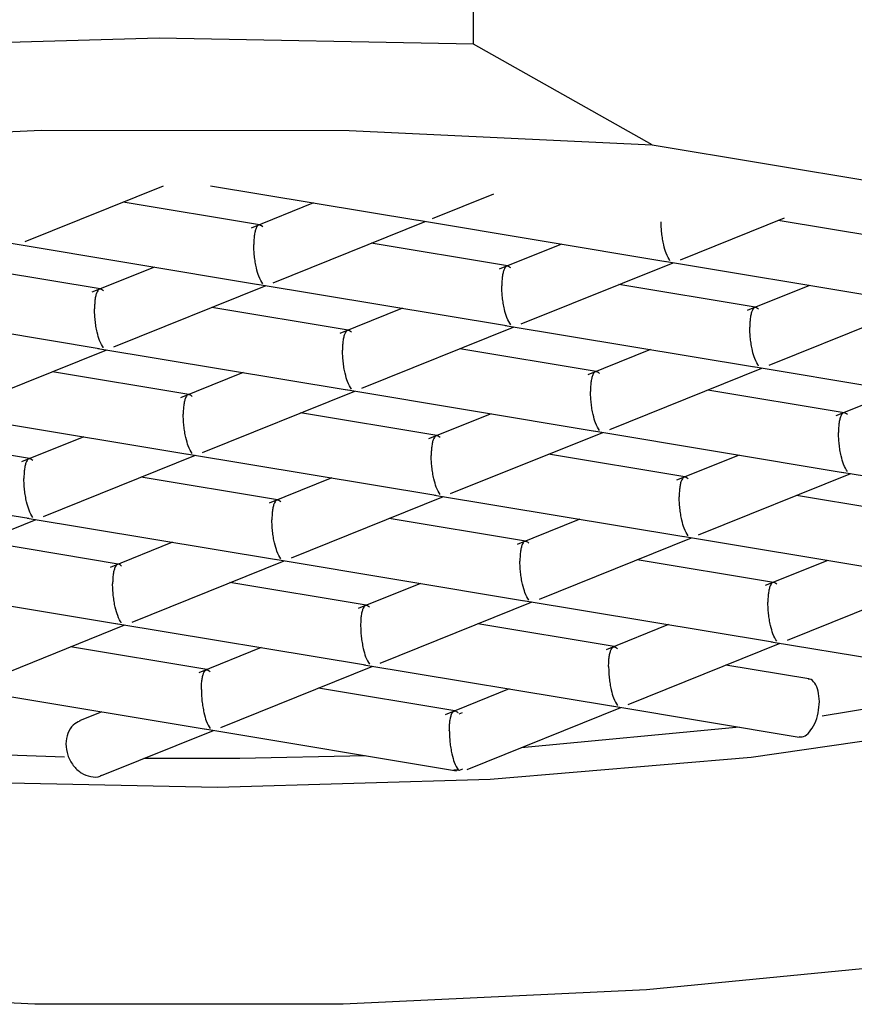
# Model space of a CAD drawing. Header units: millimetres. Extents: x 4201.644 to 4201.689, y 1913.656 to 1913.809.
# Tile 3 of 7: x 4201.66498 to 4201.67064, y 1913.7041 to 1913.71078. Entities that reach past the tile are written whole.
import ezdxf

# ---------------------------------------------------------------- set-up
doc = ezdxf.new("R2010")
doc.units = ezdxf.units.MM
doc.layers.add('SANINDUSA', color=3, linetype='Continuous')

msp = doc.modelspace()

# ---------------------------------------------------------------- linework, layer by layer
at = {"layer": 'SANINDUSA'}
for p, q in [((4201.6680585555, 1913.710618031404), (4201.6680585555, 1913.713032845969)), ((4201.669271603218, 1913.709933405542), (4201.6680585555, 1913.710618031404)), ((4201.669271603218, 1913.709933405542), (4201.674915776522, 1913.708995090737)), ((4201.66501678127, 1913.709278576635), (4201.665954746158, 1913.709656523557)), ((4201.666274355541, 1913.709656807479), (4201.66768068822, 1913.709423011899)), ((4201.667780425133, 1913.70943435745), (4201.668196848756, 1913.709602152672)), ((4201.666605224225, 1913.709392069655), (4201.665680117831, 1913.709545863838)), ((4201.666973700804, 1913.709540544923), (4201.666550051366, 1913.709369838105)), ((4201.669463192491, 1913.709154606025), (4201.670168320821, 1913.709438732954)), ((4201.666699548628, 1913.70899882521), (4201.667731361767, 1913.709414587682)), ((4201.667671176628, 1913.709424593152), (4201.669363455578, 1913.709143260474)), ((4201.671051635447, 1913.709268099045), (4201.670126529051, 1913.709421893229)), ((4201.664907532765, 1913.709268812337), (4201.666599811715, 1913.708987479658)), ((4201.668287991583, 1913.70911231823), (4201.667362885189, 1913.709266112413)), ((4201.668656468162, 1913.709260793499), (4201.668232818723, 1913.70909008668)), ((4201.665524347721, 1913.708956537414), (4201.664599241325, 1913.709110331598)), ((4201.665892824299, 1913.709105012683), (4201.665469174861, 1913.708934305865)), ((4201.668382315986, 1913.708719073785), (4201.669414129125, 1913.709134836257)), ((4201.669353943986, 1913.709144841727), (4201.671046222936, 1913.708863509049)), ((4201.665618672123, 1913.708563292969), (4201.666650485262, 1913.708979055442)), ((4201.666590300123, 1913.708989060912), (4201.668282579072, 1913.708707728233)), ((4201.669970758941, 1913.708832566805), (4201.669045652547, 1913.708986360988)), ((4201.670339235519, 1913.708981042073), (4201.669915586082, 1913.708810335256)), ((4201.66382665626, 1913.708833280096), (4201.66551893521, 1913.708551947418)), ((4201.667207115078, 1913.708676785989), (4201.666282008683, 1913.708830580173)), ((4201.667575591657, 1913.708825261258), (4201.667151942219, 1913.70865455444)), ((4201.670065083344, 1913.70843932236), (4201.671096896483, 1913.708855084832)), ((4201.66730143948, 1913.708283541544), (4201.668333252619, 1913.708699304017)), ((4201.668273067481, 1913.708709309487), (4201.66996534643, 1913.708427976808)), ((4201.664537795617, 1913.708127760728), (4201.665569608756, 1913.708543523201)), ((4201.665509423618, 1913.708553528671), (4201.667201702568, 1913.708272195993)), ((4201.668889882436, 1913.708397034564), (4201.667964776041, 1913.708550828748)), ((4201.669258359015, 1913.708545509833), (4201.668834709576, 1913.708374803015)), ((4201.669955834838, 1913.708429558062), (4201.671648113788, 1913.708148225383)), ((4201.666126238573, 1913.708241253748), (4201.665201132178, 1913.708395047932)), ((4201.666494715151, 1913.708389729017), (4201.666071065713, 1913.708219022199)), ((4201.668984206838, 1913.708003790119), (4201.670016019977, 1913.708419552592)), ((4201.666220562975, 1913.707848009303), (4201.667252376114, 1913.708263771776)), ((4201.667192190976, 1913.708273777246), (4201.668884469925, 1913.707992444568)), ((4201.670572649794, 1913.708117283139), (4201.669647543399, 1913.708271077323)), ((4201.670941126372, 1913.708265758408), (4201.670517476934, 1913.70809505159)), ((4201.664428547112, 1913.70811799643), (4201.666120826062, 1913.707836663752)), ((4201.667809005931, 1913.707961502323), (4201.666883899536, 1913.708115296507)), ((4201.668177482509, 1913.708109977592), (4201.667753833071, 1913.707939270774)), ((4201.665045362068, 1913.707805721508), (4201.664120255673, 1913.707959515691)), ((4201.667903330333, 1913.707568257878), (4201.668935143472, 1913.707984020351)), ((4201.668874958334, 1913.707994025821), (4201.670567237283, 1913.707712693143)), ((4201.665413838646, 1913.707954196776), (4201.664990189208, 1913.707783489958)), ((4201.66513968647, 1913.707412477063), (4201.666171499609, 1913.707828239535)), ((4201.66611131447, 1913.707838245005), (4201.66780359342, 1913.707556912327)), ((4201.669491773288, 1913.707681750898), (4201.668566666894, 1913.707835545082)), ((4201.669860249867, 1913.707830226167), (4201.669436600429, 1913.707659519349)), ((4201.669586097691, 1913.707288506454), (4201.67061791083, 1913.707704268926)), ((4201.670557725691, 1913.707714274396), (4201.672250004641, 1913.707432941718)), ((4201.663347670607, 1913.707682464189), (4201.665039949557, 1913.707401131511)), ((4201.666728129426, 1913.707525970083), (4201.66580302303, 1913.707679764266)), ((4201.667096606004, 1913.707674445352), (4201.666672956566, 1913.707503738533)), ((4201.667794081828, 1913.70755849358), (4201.669486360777, 1913.707277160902)), ((4201.666822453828, 1913.707132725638), (4201.667854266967, 1913.70754848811)), ((4201.671174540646, 1913.707401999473), (4201.670249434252, 1913.707555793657)), ((4201.664058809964, 1913.706976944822), (4201.665090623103, 1913.707392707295)), ((4201.665030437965, 1913.707402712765), (4201.666722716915, 1913.707121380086)), ((4201.668410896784, 1913.707246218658), (4201.667485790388, 1913.707400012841)), ((4201.668779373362, 1913.707394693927), (4201.668355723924, 1913.707223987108)), ((4201.66564725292, 1913.707090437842), (4201.664722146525, 1913.707244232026)), ((4201.666015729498, 1913.707238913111), (4201.66559208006, 1913.707068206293)), ((4201.668505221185, 1913.706852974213), (4201.669537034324, 1913.707268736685)), ((4201.669476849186, 1913.707278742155), (4201.671169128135, 1913.706997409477)), ((4201.665741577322, 1913.706697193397), (4201.666773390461, 1913.70711295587)), ((4201.666713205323, 1913.70712296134), (4201.668405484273, 1913.706841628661)), ((4201.670093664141, 1913.706966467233), (4201.669168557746, 1913.707120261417)), ((4201.67046214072, 1913.707114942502), (4201.670038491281, 1913.706944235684)), ((4201.66394956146, 1913.706967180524), (4201.665641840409, 1913.706685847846)), ((4201.667330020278, 1913.706810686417), (4201.666404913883, 1913.706964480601)), ((4201.667698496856, 1913.706959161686), (4201.667274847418, 1913.706788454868)), ((4201.670187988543, 1913.706573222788), (4201.671219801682, 1913.70698898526)), ((4201.667424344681, 1913.706417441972), (4201.668456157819, 1913.706833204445)), ((4201.668395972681, 1913.706843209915), (4201.67008825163, 1913.706561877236)), ((4201.664660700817, 1913.706261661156), (4201.665692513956, 1913.706677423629)), ((4201.665632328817, 1913.706687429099), (4201.667324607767, 1913.706406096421)), ((4201.669012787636, 1913.706530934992), (4201.668087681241, 1913.706684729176)), ((4201.669381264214, 1913.706679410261), (4201.668957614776, 1913.706508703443)), ((4201.670078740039, 1913.70656345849), (4201.671771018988, 1913.706282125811)), ((4201.666249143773, 1913.706375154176), (4201.665324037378, 1913.70652894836)), ((4201.666617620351, 1913.706523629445), (4201.666193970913, 1913.706352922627)), ((4201.669107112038, 1913.706137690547), (4201.670138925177, 1913.70655345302)), ((4201.666343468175, 1913.705981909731), (4201.667375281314, 1913.706397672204)), ((4201.667315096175, 1913.706407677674), (4201.669007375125, 1913.706126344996)), ((4201.670332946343, 1913.706311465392), (4201.669770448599, 1913.706404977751)), ((4201.664551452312, 1913.706251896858), (4201.666243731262, 1913.70597056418)), ((4201.667931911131, 1913.706095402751), (4201.667006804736, 1913.706249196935)), ((4201.668300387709, 1913.70624387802), (4201.667865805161, 1913.706068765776)), ((4201.671272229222, 1913.706198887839), (4201.670423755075, 1913.706058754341)), ((4201.665536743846, 1913.706088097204), (4201.66538454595, 1913.706026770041)), ((4201.668015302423, 1913.70569775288), (4201.669058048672, 1913.706117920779)), ((4201.668997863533, 1913.706127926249), (4201.670267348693, 1913.705916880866)), ((4201.667960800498, 1913.706073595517), (4201.667983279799, 1913.706082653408)), ((4201.665534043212, 1913.705655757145), (4201.666294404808, 1913.705962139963)), ((4201.66623421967, 1913.705972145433), (4201.667943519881, 1913.705687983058)), ((4201.669862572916, 1913.705984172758), (4201.66838069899, 1913.705844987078)), ((4201.667925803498, 1913.705695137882), (4201.667954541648, 1913.70569571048)), ((4201.667960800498, 1913.705689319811), (4201.667925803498, 1913.705695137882)), ((4201.667960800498, 1913.705689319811), (4201.667954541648, 1913.70569571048)), ((4201.667983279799, 1913.705698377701), (4201.667960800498, 1913.705689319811))]:
    msp.add_line(p, q, dxfattribs=at)
at = {"layer": 'SANINDUSA', "flags": 128}
for points in [[(4201.6680585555, 1913.710618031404), (4201.665925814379, 1913.710657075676), (4201.663800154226, 1913.710597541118), (4201.66174905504, 1913.710441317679), (4201.659837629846, 1913.710193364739), (4201.658126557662, 1913.709861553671), (4201.656670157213, 1913.709456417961), (4201.655514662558, 1913.708990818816), (4201.654696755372, 1913.708479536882), (4201.654242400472, 1913.707938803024), (4201.654166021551, 1913.707385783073), (4201.654470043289, 1913.706838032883), (4201.654587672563, 1913.706719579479)], [(4201.657381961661, 1913.705142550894), (4201.656179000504, 1913.705585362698), (4201.655305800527, 1913.706077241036), (4201.654791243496, 1913.706601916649), (4201.654652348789, 1913.707142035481), (4201.654893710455, 1913.707679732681), (4201.65550734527, 1913.708197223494), (4201.656472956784, 1913.708677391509), (4201.657758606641, 1913.709104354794), (4201.659321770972, 1913.709463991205), (4201.661110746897, 1913.709744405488), (4201.663066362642, 1913.709936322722), (4201.665123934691, 1913.710033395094), (4201.667215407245, 1913.71003241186), (4201.669271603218, 1913.709933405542)], [(4201.674915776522, 1913.708995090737), (4201.676118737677, 1913.708552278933), (4201.676991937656, 1913.708060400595), (4201.677506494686, 1913.707535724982), (4201.677645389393, 1913.70699560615), (4201.677404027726, 1913.70645790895), (4201.676790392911, 1913.705940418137), (4201.675824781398, 1913.705460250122), (4201.674539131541, 1913.705033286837), (4201.67297596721, 1913.704673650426), (4201.671186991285, 1913.704393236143), (4201.66923137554, 1913.704201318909), (4201.66717380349, 1913.704104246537), (4201.665082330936, 1913.704105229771), (4201.663026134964, 1913.704204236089)], [(4201.661014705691, 1913.705965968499), (4201.662672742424, 1913.705746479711), (4201.664464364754, 1913.705614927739), (4201.666320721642, 1913.705576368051), (4201.668170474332, 1913.705632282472), (4201.669942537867, 1913.705780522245), (4201.671568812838, 1913.706015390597), (4201.67298680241, 1913.706327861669), (4201.674142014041, 1913.706705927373), (4201.674990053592, 1913.707135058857), (4201.675498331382, 1913.707598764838), (4201.675632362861, 1913.707889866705)], [(4201.66528307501, 1913.705781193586), (4201.664706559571, 1913.70580105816), (4201.664299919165, 1913.70582121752)], [(4201.6673258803, 1913.705790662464), (4201.666473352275, 1913.705771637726), (4201.665821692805, 1913.7057716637)]]:
    msp.add_lwpolyline(points, dxfattribs=at)
at = {"layer": 'SANINDUSA'}
for points, knots in [([(4201.666627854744, 1913.709378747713), (4201.666618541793, 1913.709385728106), (4201.666602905, 1913.709397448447), (4201.666587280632, 1913.709379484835), (4201.666577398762, 1913.709353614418), (4201.666571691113, 1913.709325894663), (4201.66656824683, 1913.709293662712), (4201.666567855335, 1913.709269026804), (4201.666567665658, 1913.709257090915)], [0, 0, 0, 0, 0.3296964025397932, 0.5535725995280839, 0.6801662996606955, 0.7951144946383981, 0.9007346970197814, 1, 1, 1, 1]), ([(4201.669391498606, 1913.709148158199), (4201.669382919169, 1913.709162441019), (4201.669368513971, 1913.709186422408), (4201.669350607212, 1913.70924423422), (4201.669341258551, 1913.709292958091), (4201.669335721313, 1913.709334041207), (4201.66933206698, 1913.709374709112), (4201.669331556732, 1913.709400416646), (4201.669331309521, 1913.70941287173)], [0, 0, 0, 0, 0.3296964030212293, 0.5535725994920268, 0.6801662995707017, 0.7951144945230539, 0.9007346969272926, 1, 1, 1, 1]), ([(4201.666627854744, 1913.708992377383), (4201.666619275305, 1913.709006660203), (4201.666604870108, 1913.709030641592), (4201.66658696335, 1913.709088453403), (4201.666577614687, 1913.709137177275), (4201.666572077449, 1913.709178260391), (4201.666568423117, 1913.709218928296), (4201.666567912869, 1913.709244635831), (4201.666567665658, 1913.709257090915)], [0, 0, 0, 0, 0.3296963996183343, 0.5535725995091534, 0.6801662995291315, 0.7951144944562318, 0.9007346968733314, 1, 1, 1, 1]), ([(4201.668310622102, 1913.709098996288), (4201.668301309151, 1913.709105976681), (4201.668285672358, 1913.709117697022), (4201.668270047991, 1913.70909973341), (4201.66826016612, 1913.709073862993), (4201.668254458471, 1913.709046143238), (4201.668251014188, 1913.709013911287), (4201.668250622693, 1913.70898927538), (4201.668250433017, 1913.70897733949)], [0, 0, 0, 0, 0.3296964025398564, 0.5535725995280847, 0.6801662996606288, 0.7951144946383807, 0.9007346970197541, 1, 1, 1, 1]), ([(4201.668310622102, 1913.708712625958), (4201.668302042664, 1913.708726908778), (4201.668287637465, 1913.708750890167), (4201.668269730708, 1913.708808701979), (4201.668260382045, 1913.70885742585), (4201.668254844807, 1913.708898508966), (4201.668251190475, 1913.708939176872), (4201.668250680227, 1913.708964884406), (4201.668250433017, 1913.70897733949)], [0, 0, 0, 0, 0.3296963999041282, 0.5535725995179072, 0.6801662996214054, 0.7951144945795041, 0.9007346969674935, 1, 1, 1, 1]), ([(4201.665546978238, 1913.708943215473), (4201.665537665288, 1913.708950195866), (4201.665522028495, 1913.708961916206), (4201.665506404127, 1913.708943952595), (4201.665496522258, 1913.708918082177), (4201.665490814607, 1913.708890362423), (4201.665487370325, 1913.708858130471), (4201.665486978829, 1913.708833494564), (4201.665486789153, 1913.708821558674)], [0, 0, 0, 0, 0.3296964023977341, 0.5535725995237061, 0.6801662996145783, 0.7951144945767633, 0.9007346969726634, 1, 1, 1, 1]), ([(4201.669993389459, 1913.708819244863), (4201.669984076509, 1913.708826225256), (4201.669968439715, 1913.708837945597), (4201.669952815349, 1913.708819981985), (4201.669942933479, 1913.708794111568), (4201.669937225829, 1913.708766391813), (4201.669933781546, 1913.708734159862), (4201.669933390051, 1913.708709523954), (4201.669933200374, 1913.708697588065)], [0, 0, 0, 0, 0.3296964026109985, 0.5535725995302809, 0.6801662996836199, 0.7951144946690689, 0.9007346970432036, 1, 1, 1, 1]), ([(4201.665546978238, 1913.708556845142), (4201.6655383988, 1913.708571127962), (4201.665523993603, 1913.708595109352), (4201.665506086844, 1913.708652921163), (4201.665496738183, 1913.708701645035), (4201.665491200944, 1913.70874272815), (4201.665487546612, 1913.708783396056), (4201.665487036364, 1913.70880910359), (4201.665486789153, 1913.708821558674)], [0, 0, 0, 0, 0.3296963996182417, 0.553572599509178, 0.6801662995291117, 0.795114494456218, 0.9007346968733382, 1, 1, 1, 1]), ([(4201.669993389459, 1913.708432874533), (4201.669984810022, 1913.708447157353), (4201.669970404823, 1913.708471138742), (4201.669952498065, 1913.708528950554), (4201.669943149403, 1913.708577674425), (4201.669937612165, 1913.708618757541), (4201.669933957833, 1913.708659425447), (4201.669933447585, 1913.708685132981), (4201.669933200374, 1913.708697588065)], [0, 0, 0, 0, 0.3296963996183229, 0.5535725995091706, 0.6801662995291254, 0.7951144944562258, 0.9007346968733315, 1, 1, 1, 1]), ([(4201.667229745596, 1913.708663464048), (4201.667220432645, 1913.70867044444), (4201.667204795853, 1913.708682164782), (4201.667189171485, 1913.70866420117), (4201.667179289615, 1913.708638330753), (4201.667173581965, 1913.708610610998), (4201.667170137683, 1913.708578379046), (4201.667169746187, 1913.708553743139), (4201.667169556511, 1913.708541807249)], [0, 0, 0, 0, 0.3296964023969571, 0.5535725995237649, 0.6801662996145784, 0.7951144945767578, 0.9007346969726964, 1, 1, 1, 1]), ([(4201.667229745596, 1913.708277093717), (4201.667221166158, 1913.708291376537), (4201.667206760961, 1913.708315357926), (4201.667188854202, 1913.708373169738), (4201.66717950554, 1913.70842189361), (4201.667173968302, 1913.708462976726), (4201.66717031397, 1913.708503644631), (4201.667169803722, 1913.708529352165), (4201.667169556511, 1913.708541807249)], [0, 0, 0, 0, 0.3296963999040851, 0.5535725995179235, 0.6801662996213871, 0.7951144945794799, 0.900734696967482, 0.9999999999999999, 0.9999999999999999, 0.9999999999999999, 0.9999999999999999]), ([(4201.668912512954, 1913.708383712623), (4201.668903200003, 1913.708390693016), (4201.668887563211, 1913.708402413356), (4201.668871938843, 1913.708384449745), (4201.668862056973, 1913.708358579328), (4201.668856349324, 1913.708330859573), (4201.668852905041, 1913.708298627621), (4201.668852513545, 1913.708273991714), (4201.668852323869, 1913.708262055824)], [0, 0, 0, 0, 0.3296964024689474, 0.5535725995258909, 0.6801662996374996, 0.7951144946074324, 0.9007346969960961, 0.9999999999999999, 0.9999999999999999, 0.9999999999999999, 0.9999999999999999]), ([(4201.666148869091, 1913.708227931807), (4201.66613955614, 1913.7082349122), (4201.666123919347, 1913.708246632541), (4201.666108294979, 1913.708228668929), (4201.66609841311, 1913.708202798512), (4201.666092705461, 1913.708175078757), (4201.666089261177, 1913.708142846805), (4201.666088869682, 1913.708118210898), (4201.666088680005, 1913.708106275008)], [0, 0, 0, 0, 0.3296964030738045, 0.5535725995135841, 0.6801662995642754, 0.7951144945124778, 0.9007346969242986, 1, 1, 1, 1]), ([(4201.668912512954, 1913.707997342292), (4201.668903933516, 1913.708011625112), (4201.668889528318, 1913.708035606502), (4201.66887162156, 1913.708093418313), (4201.668862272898, 1913.708142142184), (4201.66885673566, 1913.7081832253), (4201.668853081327, 1913.708223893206), (4201.66885257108, 1913.70824960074), (4201.668852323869, 1913.708262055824)], [0, 0, 0, 0, 0.3296963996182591, 0.5535725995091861, 0.6801662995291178, 0.7951144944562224, 0.9007346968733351, 1, 1, 1, 1]), ([(4201.666148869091, 1913.707841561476), (4201.666140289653, 1913.707855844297), (4201.666125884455, 1913.707879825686), (4201.666107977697, 1913.707937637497), (4201.666098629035, 1913.707986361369), (4201.666093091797, 1913.708027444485), (4201.666089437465, 1913.70806811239), (4201.666088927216, 1913.708093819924), (4201.666088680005, 1913.708106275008)], [0, 0, 0, 0, 0.3296963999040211, 0.5535725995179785, 0.6801662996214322, 0.7951144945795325, 0.900734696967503, 1, 1, 1, 1]), ([(4201.670595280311, 1913.708103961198), (4201.670585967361, 1913.708110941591), (4201.670570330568, 1913.708122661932), (4201.670554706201, 1913.70810469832), (4201.670544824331, 1913.708078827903), (4201.670539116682, 1913.708051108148), (4201.670535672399, 1913.708018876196), (4201.670535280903, 1913.707994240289), (4201.670535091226, 1913.707982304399)], [0, 0, 0, 0, 0.3296964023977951, 0.553572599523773, 0.6801662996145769, 0.7951144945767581, 0.9007346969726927, 1, 1, 1, 1]), ([(4201.667831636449, 1913.707948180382), (4201.667822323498, 1913.707955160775), (4201.667806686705, 1913.707966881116), (4201.667791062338, 1913.707948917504), (4201.667781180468, 1913.707923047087), (4201.667775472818, 1913.707895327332), (4201.667772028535, 1913.707863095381), (4201.66777163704, 1913.707838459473), (4201.667771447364, 1913.707826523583)], [0, 0, 0, 0, 0.3296964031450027, 0.5535725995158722, 0.6801662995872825, 0.7951144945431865, 0.9007346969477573, 0.9999999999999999, 0.9999999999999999, 0.9999999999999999, 0.9999999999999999]), ([(4201.670595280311, 1913.707717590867), (4201.670586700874, 1913.707731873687), (4201.670572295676, 1913.707755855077), (4201.670554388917, 1913.707813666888), (4201.670545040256, 1913.70786239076), (4201.670539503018, 1913.707903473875), (4201.670535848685, 1913.707944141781), (4201.670535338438, 1913.707969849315), (4201.670535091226, 1913.707982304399)], [0, 0, 0, 0, 0.3296963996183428, 0.5535725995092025, 0.6801662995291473, 0.7951144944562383, 0.9007346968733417, 0.9999999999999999, 0.9999999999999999, 0.9999999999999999, 0.9999999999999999]), ([(4201.667831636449, 1913.707561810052), (4201.667823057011, 1913.707576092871), (4201.667808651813, 1913.707600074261), (4201.667790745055, 1913.707657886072), (4201.667781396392, 1913.707706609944), (4201.667775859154, 1913.70774769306), (4201.667772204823, 1913.707788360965), (4201.667771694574, 1913.707814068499), (4201.667771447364, 1913.707826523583)], [0, 0, 0, 0, 0.3296963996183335, 0.5535725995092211, 0.6801662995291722, 0.7951144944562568, 0.9007346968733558, 1, 1, 1, 1]), ([(4201.665067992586, 1913.707792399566), (4201.665058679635, 1913.707799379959), (4201.665043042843, 1913.7078111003), (4201.665027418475, 1913.707793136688), (4201.665017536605, 1913.707767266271), (4201.665011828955, 1913.707739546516), (4201.665008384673, 1913.707707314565), (4201.665007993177, 1913.707682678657), (4201.665007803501, 1913.707670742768)], [0, 0, 0, 0, 0.3296964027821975, 0.5535725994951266, 0.6801662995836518, 0.7951144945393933, 0.9007346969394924, 1, 1, 1, 1]), ([(4201.665067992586, 1913.707406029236), (4201.665059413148, 1913.707420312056), (4201.66504500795, 1913.707444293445), (4201.665027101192, 1913.707502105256), (4201.66501775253, 1913.707550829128), (4201.665012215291, 1913.707591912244), (4201.665008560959, 1913.707632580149), (4201.665008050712, 1913.707658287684), (4201.665007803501, 1913.707670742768)], [0, 0, 0, 0, 0.3296963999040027, 0.5535725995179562, 0.6801662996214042, 0.7951144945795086, 0.9007346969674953, 1, 1, 1, 1]), ([(4201.669514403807, 1913.707668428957), (4201.669505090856, 1913.70767540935), (4201.669489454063, 1913.707687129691), (4201.669473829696, 1913.707669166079), (4201.669463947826, 1913.707643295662), (4201.669458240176, 1913.707615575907), (4201.669454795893, 1913.707583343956), (4201.669454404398, 1913.707558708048), (4201.669454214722, 1913.707546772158)], [0, 0, 0, 0, 0.3296964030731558, 0.5535725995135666, 0.6801662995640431, 0.7951144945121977, 0.9007346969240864, 1, 1, 1, 1]), ([(4201.666750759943, 1913.707512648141), (4201.666741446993, 1913.707519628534), (4201.6667258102, 1913.707531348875), (4201.666710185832, 1913.707513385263), (4201.666700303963, 1913.707487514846), (4201.666694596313, 1913.707459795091), (4201.66669115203, 1913.70742756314), (4201.666690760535, 1913.707402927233), (4201.666690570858, 1913.707390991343)], [0, 0, 0, 0, 0.3296964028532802, 0.5535725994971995, 0.6801662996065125, 0.7951144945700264, 0.9007346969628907, 0.9999999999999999, 0.9999999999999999, 0.9999999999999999, 0.9999999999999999]), ([(4201.669514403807, 1913.707282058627), (4201.669505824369, 1913.707296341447), (4201.669491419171, 1913.707320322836), (4201.669473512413, 1913.707378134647), (4201.66946416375, 1913.707426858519), (4201.669458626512, 1913.707467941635), (4201.66945497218, 1913.70750860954), (4201.669454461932, 1913.707534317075), (4201.669454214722, 1913.707546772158)], [0, 0, 0, 0, 0.3296963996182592, 0.5535725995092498, 0.6801662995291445, 0.7951144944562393, 0.9007346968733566, 1, 1, 1, 1]), ([(4201.666750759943, 1913.707126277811), (4201.666742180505, 1913.707140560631), (4201.666727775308, 1913.70716454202), (4201.666709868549, 1913.707222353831), (4201.666700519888, 1913.707271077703), (4201.666694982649, 1913.707312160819), (4201.666691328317, 1913.707352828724), (4201.666690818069, 1913.707378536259), (4201.666690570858, 1913.707390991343)], [0, 0, 0, 0, 0.3296963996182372, 0.5535725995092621, 0.6801662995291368, 0.7951144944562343, 0.9007346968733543, 1, 1, 1, 1]), ([(4201.668433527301, 1913.707232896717), (4201.66842421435, 1913.707239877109), (4201.668408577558, 1913.70725159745), (4201.66839295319, 1913.707233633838), (4201.66838307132, 1913.707207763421), (4201.668377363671, 1913.707180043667), (4201.668373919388, 1913.707147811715), (4201.668373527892, 1913.707123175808), (4201.668373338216, 1913.707111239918)], [0, 0, 0, 0, 0.3296964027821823, 0.553572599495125, 0.6801662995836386, 0.7951144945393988, 0.9007346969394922, 1, 1, 1, 1]), ([(4201.665669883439, 1913.707077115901), (4201.665660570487, 1913.707084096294), (4201.665644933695, 1913.707095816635), (4201.665629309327, 1913.707077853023), (4201.665619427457, 1913.707051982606), (4201.665613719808, 1913.707024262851), (4201.665610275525, 1913.706992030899), (4201.665609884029, 1913.706967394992), (4201.665609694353, 1913.706955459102)], [0, 0, 0, 0, 0.3296964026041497, 0.5535725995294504, 0.6801662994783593, 0.7951144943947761, 0.9007346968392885, 0.9999999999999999, 0.9999999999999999, 0.9999999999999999, 0.9999999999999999]), ([(4201.668433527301, 1913.706846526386), (4201.668424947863, 1913.706860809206), (4201.668410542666, 1913.706884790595), (4201.668392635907, 1913.706942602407), (4201.668383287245, 1913.706991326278), (4201.668377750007, 1913.707032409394), (4201.668374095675, 1913.7070730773), (4201.668373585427, 1913.707098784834), (4201.668373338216, 1913.707111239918)], [0, 0, 0, 0, 0.329696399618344, 0.5535725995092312, 0.6801662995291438, 0.7951144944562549, 0.900734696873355, 1, 1, 1, 1]), ([(4201.665669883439, 1913.70669074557), (4201.665661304, 1913.70670502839), (4201.665646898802, 1913.70672900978), (4201.665628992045, 1913.706786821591), (4201.665619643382, 1913.706835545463), (4201.665614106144, 1913.706876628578), (4201.665610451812, 1913.706917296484), (4201.665609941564, 1913.706943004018), (4201.665609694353, 1913.706955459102)], [0, 0, 0, 0, 0.3296963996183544, 0.5535725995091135, 0.6801662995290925, 0.7951144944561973, 0.9007346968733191, 1, 1, 1, 1]), ([(4201.670116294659, 1913.706953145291), (4201.670106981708, 1913.706960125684), (4201.670091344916, 1913.706971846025), (4201.670075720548, 1913.706953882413), (4201.670065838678, 1913.706928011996), (4201.670060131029, 1913.706900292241), (4201.670056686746, 1913.70686806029), (4201.67005629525, 1913.706843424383), (4201.670056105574, 1913.706831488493)], [0, 0, 0, 0, 0.3296964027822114, 0.5535725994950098, 0.6801662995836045, 0.7951144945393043, 0.9007346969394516, 1, 1, 1, 1]), ([(4201.670116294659, 1913.706566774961), (4201.670107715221, 1913.706581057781), (4201.670093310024, 1913.70660503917), (4201.670075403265, 1913.706662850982), (4201.670066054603, 1913.706711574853), (4201.670060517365, 1913.706752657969), (4201.670056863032, 1913.706793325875), (4201.670056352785, 1913.706819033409), (4201.670056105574, 1913.706831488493)], [0, 0, 0, 0, 0.329696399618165, 0.5535725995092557, 0.6801662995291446, 0.7951144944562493, 0.900734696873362, 1, 1, 1, 1]), ([(4201.667352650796, 1913.706797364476), (4201.667343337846, 1913.706804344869), (4201.667327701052, 1913.70681606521), (4201.667312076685, 1913.706798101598), (4201.667302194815, 1913.706772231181), (4201.667296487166, 1913.706744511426), (4201.667293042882, 1913.706712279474), (4201.667292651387, 1913.706687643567), (4201.667292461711, 1913.706675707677)], [0, 0, 0, 0, 0.3296964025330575, 0.5535725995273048, 0.6801662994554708, 0.7951144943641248, 0.9007346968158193, 0.9999999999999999, 0.9999999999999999, 0.9999999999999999, 0.9999999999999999]), ([(4201.667292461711, 1913.706675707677), (4201.667292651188, 1913.70666325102), (4201.667293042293, 1913.706637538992), (4201.667296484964, 1913.706596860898), (4201.667302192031, 1913.706555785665), (4201.667312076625, 1913.706507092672), (4201.667327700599, 1913.706449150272), (4201.667343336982, 1913.706425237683), (4201.667352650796, 1913.706410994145)], [0, 0, 0, 0, 0.09925213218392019, 0.2048682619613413, 0.3198207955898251, 0.4464261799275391, 0.6702636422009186, 1, 1, 1, 1]), ([(4201.668975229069, 1913.706395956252), (4201.668975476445, 1913.706407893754), (4201.668975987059, 1913.706432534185), (4201.668979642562, 1913.70646477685), (4201.668985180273, 1913.706492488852), (4201.6689945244, 1913.706518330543), (4201.669012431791, 1913.706536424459), (4201.669026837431, 1913.706524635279), (4201.669035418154, 1913.706517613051)], [0, 0, 0, 0, 0.09925213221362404, 0.2048682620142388, 0.319820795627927, 0.4464261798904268, 0.6702636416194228, 1, 1, 1, 1]), ([(4201.666211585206, 1913.706240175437), (4201.666211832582, 1913.706252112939), (4201.666212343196, 1913.706276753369), (4201.666215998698, 1913.706308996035), (4201.66622153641, 1913.706336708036), (4201.666230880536, 1913.706362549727), (4201.666248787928, 1913.706380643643), (4201.666263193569, 1913.706368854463), (4201.666271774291, 1913.706361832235)], [0, 0, 0, 0, 0.0992521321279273, 0.2048682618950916, 0.3198207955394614, 0.4464261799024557, 0.6702636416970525, 1, 1, 1, 1]), ([(4201.668975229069, 1913.706395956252), (4201.668975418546, 1913.706383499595), (4201.668975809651, 1913.706357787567), (4201.668979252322, 1913.706317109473), (4201.668984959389, 1913.706276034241), (4201.668994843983, 1913.706227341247), (4201.669010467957, 1913.706169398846), (4201.66902610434, 1913.706145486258), (4201.669035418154, 1913.70613124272)], [0, 0, 0, 0, 0.09925213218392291, 0.2048682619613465, 0.3198207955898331, 0.4464261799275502, 0.6702636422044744, 0.9999999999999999, 0.9999999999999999, 0.9999999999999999, 0.9999999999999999]), ([(4201.670405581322, 1913.706158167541), (4201.670403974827, 1913.706182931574), (4201.670400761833, 1913.706232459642), (4201.670375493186, 1913.70628467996), (4201.670349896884, 1913.706311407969), (4201.670332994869, 1913.706309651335), (4201.670330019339, 1913.706309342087)], [0, 0, 0, 0, 0.3111717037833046, 0.6223434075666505, 0.9335151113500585, 0.9999999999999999, 0.9999999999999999, 0.9999999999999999, 0.9999999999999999]), ([(4201.666211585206, 1913.706240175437), (4201.666211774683, 1913.70622771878), (4201.666212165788, 1913.706202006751), (4201.666215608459, 1913.706161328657), (4201.666221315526, 1913.706120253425), (4201.66623120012, 1913.706071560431), (4201.666246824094, 1913.706013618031), (4201.666262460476, 1913.705989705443), (4201.666271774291, 1913.705975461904)], [0, 0, 0, 0, 0.09925213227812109, 0.204868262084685, 0.3198207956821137, 0.4464261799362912, 0.6702636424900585, 1, 1, 1, 1]), ([(4201.670264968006, 1913.705919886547), (4201.670275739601, 1913.705918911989), (4201.670300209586, 1913.705916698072), (4201.670340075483, 1913.705949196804), (4201.670375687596, 1913.706005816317), (4201.67040071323, 1913.706080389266), (4201.670403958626, 1913.706132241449), (4201.670405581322, 1913.706158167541)], [0, 0, 0, 0, 0.1642884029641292, 0.3732163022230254, 0.5821442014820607, 0.7910721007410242, 1, 1, 1, 1]), ([(4201.667894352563, 1913.705960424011), (4201.667894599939, 1913.705972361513), (4201.667895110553, 1913.705997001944), (4201.667898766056, 1913.706029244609), (4201.667904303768, 1913.706056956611), (4201.667913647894, 1913.706082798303), (4201.667931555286, 1913.706100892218), (4201.667945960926, 1913.706089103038), (4201.667954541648, 1913.70608208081)], [0, 0, 0, 0, 0.09925213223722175, 0.2048682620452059, 0.3198207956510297, 0.446426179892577, 0.6702636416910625, 1, 1, 1, 1]), ([(4201.665387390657, 1913.706025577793), (4201.66537148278, 1913.70601785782), (4201.665336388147, 1913.706000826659), (4201.665300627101, 1913.705944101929), (4201.665295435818, 1913.705894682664), (4201.665292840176, 1913.705869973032)], [0, 0, 0, 0, 0.2930631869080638, 0.646531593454, 0.9999999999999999, 0.9999999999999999, 0.9999999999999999, 0.9999999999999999]), ([(4201.667894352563, 1913.705960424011), (4201.667894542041, 1913.705947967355), (4201.667894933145, 1913.705922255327), (4201.667898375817, 1913.705881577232), (4201.667904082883, 1913.705840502), (4201.667913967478, 1913.705791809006), (4201.667929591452, 1913.705733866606), (4201.667945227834, 1913.705709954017), (4201.667954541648, 1913.70569571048)], [0, 0, 0, 0, 0.09925213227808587, 0.2048682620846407, 0.3198207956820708, 0.4464261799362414, 0.6702636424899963, 1, 1, 1, 1]), ([(4201.665292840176, 1913.705869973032), (4201.665295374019, 1913.705844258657), (4201.665300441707, 1913.705792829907), (4201.665339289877, 1913.705722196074), (4201.665395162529, 1913.705669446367), (4201.665460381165, 1913.705645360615), (4201.665510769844, 1913.705642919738), (4201.665531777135, 1913.705656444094), (4201.665534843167, 1913.705658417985)], [0, 0, 0, 0, 0.1933901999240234, 0.3867803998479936, 0.5801705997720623, 0.7735607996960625, 0.9669509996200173, 0.9999999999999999, 0.9999999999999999, 0.9999999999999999, 0.9999999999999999])]:
    msp.add_open_spline(points, degree=3, knots=knots, dxfattribs=at)

doc.saveas('drawing.dxf')
